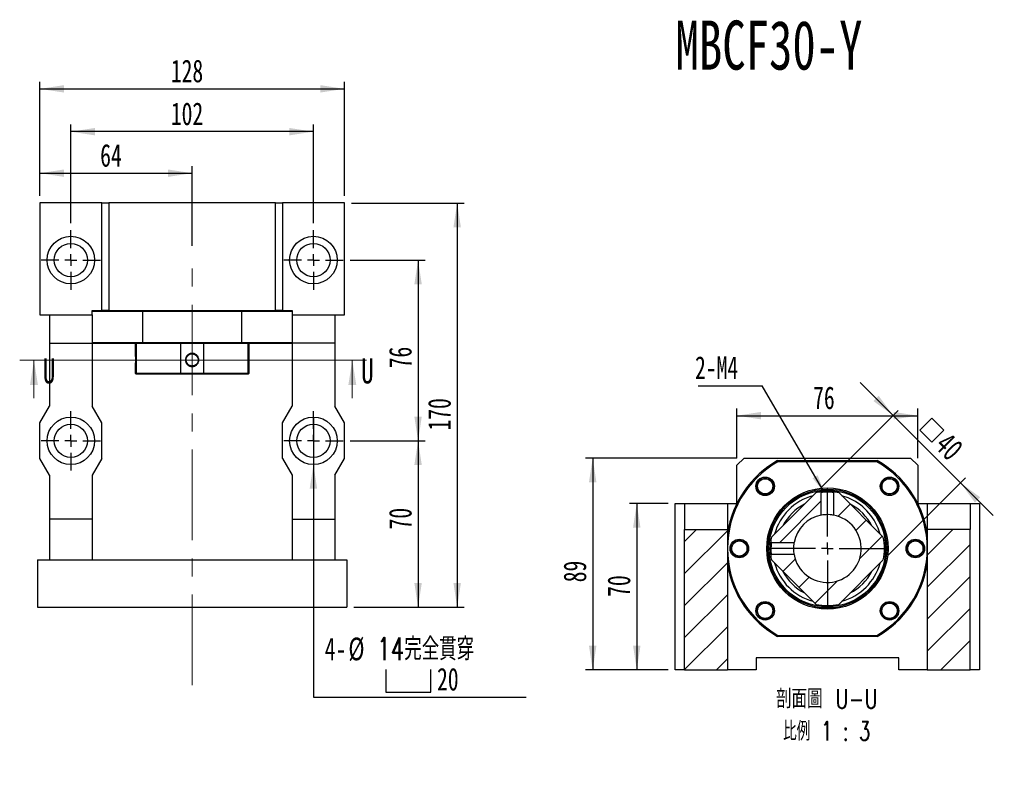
# Model space of a CAD drawing. Header units: millimetres. Extents: x 26 to 294, y 9 to 200.
# Tile 2 of 8: x 33 to 171, y 94 to 200. Entities that reach past the tile are written whole.
import ezdxf

# ---------------------------------------------------------------- set-up
doc = ezdxf.new("R2010")
doc.units = ezdxf.units.MM
doc.linetypes.add('CENTERX2', pattern=[20.32, 12.7, -2.54, 2.54, -2.54])
doc.layers.add('圖層0', color=7, linetype='Continuous')
doc.styles.add('SLDTEXTSTYLE0', font='TXT', dxfattribs={"width": 0.7})
doc.styles.add('SLDTEXTSTYLE2', font='TXT', dxfattribs={"width": 0.75})
doc.styles.add('SLDTEXTSTYLE3', font='TXT', dxfattribs={"width": 0.7, "bigfont": 'bigfont'})
doc.styles.add('SLDTEXTSTYLE4', font='TXT', dxfattribs={"width": 0.75, "bigfont": 'bigfont'})
doc.styles.add('SLDTEXTSTYLE5', font='TXT', dxfattribs={"width": 0.65625, "bigfont": 'bigfont'})
doc.dimstyles.new('SLDDIMSTYLE1', dxfattribs={"dimtxt": 0.18, "dimasz": 2.5, "dimexe": 0, "dimexo": 0.0625, "dimgap": 0, "dimtad": 0, "dimtih": 1, "dimtoh": 1, "dimdec": 0, "dimrnd": 1e-09, "dimzin": 0, "dimdsep": 46, "dimtxsty": 'Standard', "dimsah": 1, "dimcen": 0.09, "dimadec": 0, "dimazin": 0, "dimtfac": 2.5, "dimtdec": 0, "dimtofl": 0, "dimtmove": 0, "dimatfit": 3, "dimfxl": 0, "dimfrac": 2, "dimtolj": 1, "dimtzin": 0, "dimarcsym": 0})
doc.dimstyles.new('SLDDIMSTYLE3', dxfattribs={"dimtxt": 3.389974, "dimasz": 2.5, "dimexe": 0, "dimexo": 0.0625, "dimgap": 0.847493, "dimtad": 1, "dimlfac": 3, "dimrnd": 1e-09, "dimzin": 12, "dimdsep": 46, "dimtxsty": 'SLDTEXTSTYLE0', "dimsah": 1, "dimcen": 0.09, "dimadec": 0, "dimazin": 3, "dimtfac": 1, "dimtofl": 0, "dimtmove": 0, "dimatfit": 3, "dimfxl": 0, "dimfrac": 2, "dimtolj": 1, "dimtzin": 12, "dimarcsym": 0})
doc.dimstyles.new('SLDDIMSTYLE4', dxfattribs={"dimtxt": 3.389974, "dimasz": 2.5, "dimexe": 0, "dimexo": 0.0625, "dimgap": 0.847493, "dimtad": 0, "dimtih": 1, "dimtoh": 1, "dimlfac": 3, "dimrnd": 1e-09, "dimzin": 12, "dimdsep": 46, "dimtxsty": 'SLDTEXTSTYLE0', "dimblk1": 'NONE', "dimsah": 1, "dimcen": 0, "dimadec": 0, "dimazin": 3, "dimtfac": 1, "dimtmove": 0, "dimatfit": 3, "dimldrblk": 'NONE', "dimfxl": 0, "dimfrac": 2, "dimtolj": 1, "dimtzin": 12, "dimarcsym": 0})
doc.dimstyles.new('SLDDIMSTYLE5', dxfattribs={"dimtxt": 3.389974, "dimasz": 2.5, "dimexe": 0, "dimexo": 0.0625, "dimgap": 0.847493, "dimtad": 1, "dimlfac": 3, "dimrnd": 1e-09, "dimzin": 12, "dimdsep": 46, "dimtxsty": 'SLDTEXTSTYLE0', "dimsah": 1, "dimcen": 0.09, "dimadec": 0, "dimazin": 3, "dimtfac": 1, "dimtmove": 0, "dimatfit": 0, "dimfxl": 0, "dimfrac": 2, "dimtolj": 1, "dimtzin": 12, "dimarcsym": 0})

# ---------------------------------------------------------------- blocks, each defined once
blk = doc.blocks.new('_D_1')
at = {"layer": '圖層0', "color": 7}
for p, q in [((79.54, 140.51), (90.04, 140.51)), ((89.04, 140.51), (89.04, 117.18)), ((80.04, 117.18), (90.04, 117.18))]:
    blk.add_line(p, q, dxfattribs=at)
for points in [[(89.04, 140.51), (88.52, 137.12), (89.56, 137.12)], [(89.04, 117.18), (89.56, 120.57), (88.52, 120.57)]]:
    blk.add_solid(points, dxfattribs=at)
at = {"layer": '圖層0', "color": 7, "insert": (84.95, 128.09), "char_height": 3.175, "attachment_point": 1, "rotation": 90, "style": 'SLDTEXTSTYLE0'}
blk.add_mtext('70', dxfattribs=at)
blk = doc.blocks.new('_D_2')
at = {"layer": '圖層0', "color": 7}
for p, q in [((79.71, 173.84), (95.52, 173.84)), ((94.52, 173.84), (94.52, 117.18)), ((80.04, 117.18), (95.52, 117.18))]:
    blk.add_line(p, q, dxfattribs=at)
for points in [[(94.52, 173.84), (94, 170.45), (95.04, 170.45)], [(94.52, 117.18), (95.04, 120.57), (94, 120.57)]]:
    blk.add_solid(points, dxfattribs=at)
at = {"layer": '圖層0', "color": 7, "insert": (90.43, 141.95), "char_height": 3.175, "attachment_point": 1, "rotation": 90, "style": 'SLDTEXTSTYLE0'}
blk.add_mtext('170', dxfattribs=at)
blk = doc.blocks.new('_D_3')
at = {"layer": '圖層0', "color": 7}
for p, q in [((36.04, 174.84), (36.04, 179.02)), ((36.04, 178.02), (57.37, 178.02)), ((57.37, 167.86), (57.37, 179.02))]:
    blk.add_line(p, q, dxfattribs=at)
for points in [[(36.04, 178.02), (39.43, 177.5), (39.43, 178.54)], [(57.37, 178.02), (53.98, 178.54), (53.98, 177.5)]]:
    blk.add_solid(points, dxfattribs=at)
at = {"layer": '圖層0', "color": 7, "insert": (44.49, 182.11), "char_height": 3.175, "attachment_point": 1, "style": 'SLDTEXTSTYLE0'}
blk.add_mtext('64', dxfattribs=at)
blk = doc.blocks.new('_D_4')
at = {"layer": '圖層0', "color": 7}
for p, q in [((36.04, 174.84), (36.04, 190.84)), ((78.71, 174.84), (78.71, 190.84)), ((36.04, 189.84), (78.71, 189.84))]:
    blk.add_line(p, q, dxfattribs=at)
for points in [[(36.04, 189.84), (39.43, 189.32), (39.43, 190.36)], [(78.71, 189.84), (75.32, 190.36), (75.32, 189.32)]]:
    blk.add_solid(points, dxfattribs=at)
at = {"layer": '圖層0', "color": 7, "insert": (54.39, 193.94), "char_height": 3.175, "attachment_point": 1, "style": 'SLDTEXTSTYLE0'}
blk.add_mtext('128', dxfattribs=at)
blk = doc.blocks.new('SW_SYMBOL_HOLE_SPOT')
at = {"layer": '圖層0', "color": 0}
for p, q in [((0, 875), (0, 75)), ((1600, 75), (1600, 875)), ((0, 75), (1600, 75))]:
    blk.add_line(p, q, dxfattribs=at)
blk = doc.blocks.new('_D_5')
at = {"layer": '圖層0'}
for p, q in [((74.37, 143.84), (74.37, 137.18)), ((74.37, 137.18), (74.37, 104.6)), ((74.37, 104.6), (104.21, 104.6))]:
    blk.add_line(p, q, dxfattribs=at)
blk.add_solid([(74.37, 137.18), (73.85, 133.79), (74.9, 133.79)], dxfattribs=at)
at = {"layer": '圖層0', "xscale": 0.003964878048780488, "yscale": 0.003964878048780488, "zscale": 0.003964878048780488}
blk.add_blockref('SW_SYMBOL_HOLE_SPOT', (84.5, 105), dxfattribs=at)
at = {"layer": '圖層0', "char_height": 3.175, "attachment_point": 1}
for s, insert, style in [('14\\M+18AAE\\M+19153\\M+18AD1\\M+190FA', (83.3, 112.93), 'SLDTEXTSTYLE3'), ('4-', (75.96, 112.93), 'SLDTEXTSTYLE0'), ('%%c', (79.28, 112.93), 'SLDTEXTSTYLE0'), ('20', (91.7, 108.69), 'SLDTEXTSTYLE0')]:
    blk.add_mtext(s, dxfattribs=dict(at, insert=insert, style=style))
blk = doc.blocks.new('_NONE')
blk = doc.blocks.new('_D_6')
at = {"layer": '圖層0', "color": 7}
for p, q in [((40.37, 171.01), (40.37, 184.84)), ((74.37, 183.84), (40.37, 183.84)), ((74.37, 171.01), (74.37, 184.84))]:
    blk.add_line(p, q, dxfattribs=at)
for points in [[(40.37, 183.84), (43.76, 183.32), (43.76, 184.36)], [(74.37, 183.84), (70.98, 184.36), (70.98, 183.32)]]:
    blk.add_solid(points, dxfattribs=at)
at = {"layer": '圖層0', "color": 7, "insert": (54.39, 187.94), "char_height": 3.175, "attachment_point": 1, "style": 'SLDTEXTSTYLE0'}
blk.add_mtext('102', dxfattribs=at)
blk = doc.blocks.new('_D_7')
at = {"layer": '圖層0', "color": 7}
for p, q in [((79.54, 165.84), (90.04, 165.84)), ((89.04, 165.84), (89.04, 140.51)), ((79.54, 140.51), (90.04, 140.51))]:
    blk.add_line(p, q, dxfattribs=at)
for points in [[(89.04, 165.84), (88.52, 162.45), (89.56, 162.45)], [(89.04, 140.51), (89.56, 143.9), (88.52, 143.9)]]:
    blk.add_solid(points, dxfattribs=at)
at = {"layer": '圖層0', "color": 7, "insert": (84.95, 150.67), "char_height": 3.175, "attachment_point": 1, "rotation": 90, "style": 'SLDTEXTSTYLE0'}
blk.add_mtext('76', dxfattribs=at)
blk = doc.blocks.new('SW_CENTERMARKSYMBOL_2')
at = {"layer": '圖層0', "color": 0}
for p, q in [((0, 1.67), (0, 4.17)), ((-1.67, 0), (-4.17, 0)), ((0, 0), (-0.83, 0)), ((0, 0), (0, 0.83)), ((0, 0), (0, -0.83)), ((0, 0), (0.83, 0)), ((1.67, 0), (4.17, 0)), ((0, -1.67), (0, -4.17))]:
    blk.add_line(p, q, dxfattribs=at)
blk = doc.blocks.new('SW_CENTERMARKSYMBOL_3')
at = {"layer": '圖層0', "color": 0}
for p, q in [((0, 1.67), (0, 4.17)), ((-1.67, 0), (-4.17, 0)), ((0, 0), (-0.83, 0)), ((0, 0), (0, 0.83)), ((0, 0), (0, -0.83)), ((0, 0), (0.83, 0)), ((1.67, 0), (4.17, 0)), ((0, -1.67), (0, -4.17))]:
    blk.add_line(p, q, dxfattribs=at)
blk = doc.blocks.new('SW_CENTERMARKSYMBOL_4')
at = {"layer": '圖層0', "color": 0}
for p, q in [((0, 1.67), (0, 4.17)), ((-1.67, 0), (-4.17, 0)), ((0, 0), (-0.83, 0)), ((0, 0), (0, 0.83)), ((0, 0), (0, -0.83)), ((0, 0), (0.83, 0)), ((1.67, 0), (4.17, 0)), ((0, -1.67), (0, -4.17))]:
    blk.add_line(p, q, dxfattribs=at)
blk = doc.blocks.new('SW_CENTERMARKSYMBOL_5')
at = {"layer": '圖層0', "color": 0}
for p, q in [((0, 1.67), (0, 4.17)), ((-1.67, 0), (-4.17, 0)), ((0, 0), (-0.83, 0)), ((0, 0), (0, 0.83)), ((0, 0), (0, -0.83)), ((0, 0), (0.83, 0)), ((1.67, 0), (4.17, 0)), ((0, -1.67), (0, -4.17))]:
    blk.add_line(p, q, dxfattribs=at)
blk = doc.blocks.new('_D_8')
at = {"layer": '圖層0', "color": 7}
for p, q in [((133.73, 138.08), (133.73, 145.03)), ((159.07, 138.08), (159.07, 145.03)), ((133.73, 144.03), (159.07, 144.03))]:
    blk.add_line(p, q, dxfattribs=at)
for points in [[(133.73, 144.03), (137.12, 143.51), (137.12, 144.56)], [(159.07, 144.03), (155.68, 144.56), (155.68, 143.51)]]:
    blk.add_solid(points, dxfattribs=at)
at = {"layer": '圖層0', "color": 7, "insert": (144.41, 148.13), "char_height": 3.175, "attachment_point": 1, "style": 'SLDTEXTSTYLE0'}
blk.add_mtext('76', dxfattribs=at)
blk = doc.blocks.new('SW_SYMBOL_MOD_BOX')
at = {"layer": '圖層0', "color": 0}
for p, q in [((200, 200), (200, 800)), ((200, 800), (800, 800)), ((800, 800), (800, 200)), ((200, 200), (800, 200))]:
    blk.add_line(p, q, dxfattribs=at)
blk = doc.blocks.new('_D_9')
at = {"layer": '圖層0', "color": 7}
for p, q in [((155.62, 144.06), (151.01, 148.67)), ((145.52, 133.96), (156.33, 144.77)), ((155.62, 144.06), (165.05, 134.63)), ((154.95, 124.53), (165.75, 135.34)), ((165.05, 134.63), (169.66, 130.02))]:
    blk.add_line(p, q, dxfattribs=at)
for points in [[(155.62, 144.06), (153.59, 146.82), (152.85, 146.09)], [(165.05, 134.63), (167.08, 131.86), (167.81, 132.6)]]:
    blk.add_solid(points, dxfattribs=at)
at = {"layer": '圖層0', "color": 7, "xscale": 0.003964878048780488, "yscale": 0.003964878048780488, "zscale": 0.003964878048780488, "rotation": 315.0000000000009}
blk.add_blockref('SW_SYMBOL_MOD_BOX', (158.24, 141.99), dxfattribs=at)
at = {"layer": '圖層0', "color": 7, "insert": (163.55, 141.91), "char_height": 3.175, "attachment_point": 1, "rotation": 315, "style": 'SLDTEXTSTYLE0'}
blk.add_mtext('40', dxfattribs=at)
blk = doc.blocks.new('_D_10')
at = {"layer": '圖層0', "color": 7}
for p, q in [((124.07, 131.74), (118.69, 131.74)), ((119.69, 131.74), (119.69, 108.41)), ((124.07, 108.41), (118.69, 108.41))]:
    blk.add_line(p, q, dxfattribs=at)
for points in [[(119.69, 131.74), (119.17, 128.35), (120.21, 128.35)], [(119.69, 108.41), (120.21, 111.8), (119.17, 111.8)]]:
    blk.add_solid(points, dxfattribs=at)
at = {"layer": '圖層0', "color": 7, "insert": (115.59, 118.64), "char_height": 3.175, "attachment_point": 1, "rotation": 90, "style": 'SLDTEXTSTYLE0'}
blk.add_mtext('70', dxfattribs=at)
blk = doc.blocks.new('_D_11')
at = {"layer": '圖層0', "color": 7}
for p, q in [((133.73, 138.08), (112.51, 138.08)), ((113.51, 138.08), (113.51, 108.41)), ((124.07, 108.41), (112.51, 108.41))]:
    blk.add_line(p, q, dxfattribs=at)
for points in [[(113.51, 138.08), (112.99, 134.69), (114.04, 134.69)], [(113.51, 108.41), (114.04, 111.8), (112.99, 111.8)]]:
    blk.add_solid(points, dxfattribs=at)
at = {"layer": '圖層0', "color": 7, "insert": (109.42, 120.68), "char_height": 3.175, "attachment_point": 1, "rotation": 90, "style": 'SLDTEXTSTYLE0'}
blk.add_mtext('89', dxfattribs=at)
blk = doc.blocks.new('SW_NOTE_1')
at = {"layer": '圖層0', "color": 0, "char_height": 2.6458, "attachment_point": 2}
for s, insert, style in [('\\M+19655\\M+196CA\\M+19AA4 U-U', (8.6, 3.41), 'SLDTEXTSTYLE4'), ('\\M+194E4\\M+197E1 1 : 3', (8.56, -1.12), 'SLDTEXTSTYLE5')]:
    blk.add_mtext(s, dxfattribs=dict(at, insert=insert, style=style))
blk = doc.blocks.new('SW_NOTE_2')
at = {"layer": '圖層0', "color": 0}
blk.add_line((-8.96, 0), (0, 0), dxfattribs=at)
at = {"layer": '圖層0', "color": 0, "insert": (-9.42, 4.17), "char_height": 3.175, "attachment_point": 1, "style": 'SLDTEXTSTYLE0'}
blk.add_mtext('2-M4', dxfattribs=at)
blk = doc.blocks.new('SW_CENTERMARKSYMBOL_6')
at = {"layer": '圖層0', "color": 0}
for p, q in [((0, 1.67), (0, 8.5)), ((-1.67, 0), (-8.5, 0)), ((0, 0), (-0.83, 0)), ((0, 0), (0, 0.83)), ((0, 0), (0, -0.83)), ((0, 0), (0.83, 0)), ((1.67, 0), (8.5, 0)), ((0, -1.67), (0, -8.5))]:
    blk.add_line(p, q, dxfattribs=at)

msp = doc.modelspace()

# ---------------------------------------------------------------- hatches: boundary and pattern name
at = {"layer": '圖層0', "linetype": 'Continuous', "lineweight": 18}
h = msp.add_hatch(dxfattribs=at)
h.set_pattern_fill('ANSI31', color=256, style=0)
edge = h.paths.add_edge_path(flags=0)
edge.add_spline(control_points=[(138.4564, 126.3509), (138.4712, 126.3361), (138.486, 126.3213), (138.5007, 126.3065), (138.5083, 126.299), (138.5159, 126.2914), (138.5235, 126.2838), (138.5311, 126.2762), (138.5387, 126.2686), (138.5463, 126.261)], knot_values=[0, 0, 0, 0, 0.00018819, 0.00018819, 0.00018819, 0.00028479, 0.00028479, 0.00028479, 0.0003814, 0.0003814, 0.0003814, 0.0003814], weights=[1, 1, 1, 1, 1, 1, 1, 1, 1, 1], degree=3, periodic=0)
edge.add_line((138.5463, 126.261), (141.7276, 126.261))
edge.add_arc((146.4011, 125.4115), 4.75, 100.301772, 169.698228, ccw=False)
edge.add_line((145.5516, 130.085), (145.5516, 133.2664))
edge.add_spline(control_points=[(145.5516, 133.2664), (145.5369, 133.2811), (145.5221, 133.2959), (145.5073, 133.3107), (145.4997, 133.3183), (145.4921, 133.3259), (145.4845, 133.3334), (145.4769, 133.341), (145.4693, 133.3486), (145.4617, 133.3562)], knot_values=[0, 0, 0, 0, 0.00018818, 0.00018818, 0.00018818, 0.00028479, 0.00028479, 0.00028479, 0.0003814, 0.0003814, 0.0003814, 0.0003814], weights=[1, 1, 1, 1, 1, 1, 1, 1, 1, 1], degree=3, periodic=0)
edge.add_arc((146.4011, 125.4115), 8, 96.743062, 101.44269)
edge.add_line((144.814, 133.2525), (138.5601, 126.9986))
edge.add_arc((146.4011, 125.4115), 8, 168.55731, 173.256451)
h = msp.add_hatch(dxfattribs=at)
h.set_pattern_fill('ANSI31', color=256, style=0)
edge = h.paths.add_edge_path(flags=0)
edge.add_line((138.5601, 123.8244), (144.814, 117.5706))
edge.add_arc((146.4011, 125.4115), 8, 258.55731, 281.44269)
edge.add_line((147.9882, 117.5706), (154.242, 123.8244))
edge.add_arc((146.4011, 125.4115), 8, 348.55731, 371.44269)
edge.add_line((154.242, 126.9986), (147.9882, 133.2525))
edge.add_arc((146.4011, 125.4115), 8, 78.55731, 83.256591)
edge.add_spline(control_points=[(147.3404, 133.3562), (147.3256, 133.3414), (147.3108, 133.3266), (147.296, 133.3119), (147.2885, 133.3043), (147.2809, 133.2967), (147.2733, 133.2891), (147.2657, 133.2815), (147.2581, 133.2739), (147.2505, 133.2663)], knot_values=[0, 0, 0, 0, 0.00018818, 0.00018818, 0.00018818, 0.00028479, 0.00028479, 0.00028479, 0.0003814, 0.0003814, 0.0003814, 0.0003814], weights=[1, 1, 1, 1, 1, 1, 1, 1, 1, 1], degree=3, periodic=0)
edge.add_line((147.2505, 133.2663), (147.2505, 130.085))
edge.add_arc((146.4011, 125.4115), 4.75, -169.698228, 79.698228, ccw=False)
edge.add_line((141.7276, 124.5621), (138.5462, 124.5621))
edge.add_spline(control_points=[(138.5462, 124.5621), (138.5315, 124.5473), (138.5167, 124.5325), (138.5019, 124.5177), (138.4943, 124.5101), (138.4867, 124.5026), (138.4792, 124.495), (138.4716, 124.4874), (138.464, 124.4798), (138.4564, 124.4722)], knot_values=[0, 0, 0, 0, 0.00018818, 0.00018818, 0.00018818, 0.00028479, 0.00028479, 0.00028479, 0.0003814, 0.0003814, 0.0003814, 0.0003814], weights=[1, 1, 1, 1, 1, 1, 1, 1, 1, 1], degree=3, periodic=0)
edge.add_arc((146.4011, 125.4115), 8, 186.74319, 191.44269)
h = msp.add_hatch(dxfattribs=at)
h.set_pattern_fill('ANSI31', color=256, style=0)
h.paths.add_polyline_path([(126.4011, 128.0782), (126.4011, 108.4115), (132.4011, 108.4115), (132.4011, 128.0782)], flags=0)
h = msp.add_hatch(dxfattribs=at)
h.set_pattern_fill('ANSI31', color=256, style=0)
h.paths.add_polyline_path([(166.4011, 128.0782), (160.4011, 128.0782), (160.4011, 108.4115), (166.4011, 108.4115)], flags=0)

# ---------------------------------------------------------------- linework, layer by layer
at = {"color": 7, "linetype": 'Continuous', "lineweight": 25}
for p, q in [((36.0409, 173.8427), (36.0409, 158.1761)), ((44.7076, 173.8427), (36.0409, 173.8427)), ((44.7076, 158.7927), (44.7076, 173.8427)), ((44.7076, 173.8427), (45.7076, 173.8427)), ((45.7076, 173.8427), (45.7076, 158.7927)), ((69.0409, 173.8427), (45.7076, 173.8427)), ((69.0409, 158.7927), (69.0409, 173.8427)), ((69.0409, 173.8427), (70.0409, 173.8427)), ((70.0409, 173.8427), (70.0409, 158.7927)), ((78.7076, 173.8427), (70.0409, 173.8427)), ((78.7076, 158.1761), (78.7076, 173.8427)), ((43.3743, 158.1761), (43.3743, 158.7927)), ((43.3743, 158.7927), (44.7076, 158.7927)), ((45.7076, 158.7927), (44.7076, 158.7927)), ((45.7076, 158.7927), (69.0409, 158.7927)), ((70.0409, 158.7927), (69.0409, 158.7927)), ((70.0409, 158.7927), (71.3743, 158.7927)), ((71.3743, 158.7927), (71.3743, 158.1761)), ((36.0409, 158.1761), (37.3743, 158.1761)), ((37.3743, 158.1761), (43.3743, 158.1761)), ((37.3743, 158.1761), (37.3743, 154.1761)), ((50.4041, 158.6261), (43.3743, 158.6261)), ((43.3743, 158.1761), (43.3743, 154.1761)), ((50.4041, 158.6261), (50.4041, 154.2927)), ((64.3444, 158.6261), (50.4041, 158.6261)), ((71.3743, 158.6261), (64.3444, 158.6261)), ((64.3444, 154.2927), (64.3444, 158.6261)), ((71.3743, 158.1761), (77.3743, 158.1761)), ((71.3743, 158.1761), (71.3743, 154.1761)), ((77.3743, 158.1761), (78.7076, 158.1761)), ((77.3743, 158.1761), (77.3743, 154.1761)), ((37.3743, 154.1761), (43.3743, 154.1761)), ((37.3743, 154.1761), (37.3743, 145.3427)), ((43.3743, 154.2927), (50.4041, 154.2927)), ((43.3743, 154.1761), (43.3743, 145.3427)), ((50.4481, 154.1261), (43.3743, 154.1261)), ((49.3743, 154.1261), (49.3743, 152.772)), ((49.5333, 154.1261), (49.5333, 150.0094)), ((50.4041, 154.2927), (64.3444, 154.2927)), ((64.3005, 154.1261), (50.4481, 154.1261)), ((55.7872, 150.0094), (55.7872, 154.1261)), ((58.9614, 154.1261), (58.9614, 150.0094)), ((71.3743, 154.1261), (64.3005, 154.1261)), ((64.3444, 154.2927), (71.3743, 154.2927)), ((65.2152, 150.0094), (65.2152, 154.1261)), ((65.3743, 150.0094), (65.3743, 154.1261)), ((77.3743, 154.1761), (71.3743, 154.1761)), ((71.3743, 154.1761), (71.3743, 145.3427)), ((77.3743, 154.1761), (77.3743, 145.3427)), ((49.3743, 150.9137), (49.3743, 150.0094)), ((49.3743, 150.0094), (49.5409, 149.8427)), ((49.3743, 150.0094), (49.5333, 150.0094)), ((49.5333, 150.0094), (55.7872, 150.0094)), ((49.6869, 149.8427), (49.5409, 149.8427)), ((55.8693, 149.8427), (49.6869, 149.8427)), ((55.7872, 150.0094), (58.9614, 150.0094)), ((58.8792, 149.8427), (55.8693, 149.8427)), ((65.0617, 149.8427), (58.8792, 149.8427)), ((58.9614, 150.0094), (65.2152, 150.0094)), ((65.2076, 149.8427), (65.0617, 149.8427)), ((65.2076, 149.8427), (65.3743, 150.0094)), ((65.2152, 150.0094), (65.3743, 150.0094)), ((36.0409, 143.0094), (37.3743, 145.3427)), ((44.7076, 143.0094), (43.3743, 145.3427)), ((70.0409, 143.0094), (71.3743, 145.3427)), ((78.7076, 143.0094), (77.3743, 145.3427)), ((36.0409, 138.0094), (36.0409, 143.0094)), ((44.7076, 138.0094), (44.7076, 143.0094)), ((70.0409, 138.0094), (70.0409, 143.0094)), ((78.7076, 138.0094), (78.7076, 143.0094)), ((37.3743, 135.6761), (36.0409, 138.0094)), ((44.7076, 138.0094), (43.3743, 135.6761)), ((70.0409, 138.0094), (71.3743, 135.6761)), ((77.3743, 135.6761), (78.7076, 138.0094)), ((134.7344, 138.0782), (133.7344, 137.0782)), ((134.7344, 138.0782), (158.0677, 138.0782)), ((159.0677, 137.0782), (158.0677, 138.0782)), ((133.7344, 131.7558), (133.7344, 137.0782)), ((139.4309, 137.7449), (153.3712, 137.7449)), ((153.3273, 137.5782), (139.4749, 137.5782)), ((159.0677, 137.0782), (159.0677, 131.7558)), ((37.3743, 135.6761), (37.3743, 129.5094)), ((43.3743, 135.6761), (43.3743, 129.5094)), ((71.3743, 135.6761), (71.3743, 129.5094)), ((77.3743, 135.6761), (77.3743, 129.5094)), ((138.1472, 133.128), (137.9381, 133.0374)), ((138.5601, 126.9986), (144.814, 133.2525)), ((145.5516, 130.085), (145.5516, 133.2664)), ((147.2505, 133.2664), (147.2505, 130.085)), ((147.9882, 133.2525), (154.242, 126.9986)), ((154.1175, 133.6654), (154.0445, 133.834)), ((125.0677, 108.4115), (125.0677, 131.7449)), ((125.0677, 131.7449), (126.4011, 131.7449)), ((126.4011, 131.7449), (132.4011, 131.7449)), ((126.4011, 131.7449), (126.4011, 128.0782)), ((132.4011, 131.7449), (132.4011, 128.0782)), ((132.4011, 131.7449), (133.7289, 131.7449)), ((159.0732, 131.7449), (160.4011, 131.7449)), ((160.4011, 131.7449), (166.4011, 131.7449)), ((160.4011, 131.7449), (160.4011, 128.0782)), ((166.4011, 131.7449), (166.4011, 128.0782)), ((166.4011, 131.7449), (167.7344, 131.7449)), ((167.7344, 131.7449), (167.7344, 108.4115)), ((43.3743, 129.5094), (37.3743, 129.5094)), ((37.3743, 129.5094), (37.3743, 123.8427)), ((43.3743, 129.5094), (43.3743, 123.8427)), ((71.3743, 129.5094), (77.3743, 129.5094)), ((71.3743, 129.5094), (71.3743, 123.8427)), ((77.3743, 129.5094), (77.3743, 123.8427)), ((126.4011, 128.0782), (132.4011, 128.0782)), ((126.4011, 108.4115), (126.4011, 128.0782)), ((132.4011, 128.0782), (132.4011, 108.4115)), ((160.4011, 128.0782), (160.4011, 108.4115)), ((166.4011, 128.0782), (160.4011, 128.0782)), ((166.4011, 108.4115), (166.4011, 128.0782)), ((138.4529, 126.3198), (138.4564, 126.351)), ((138.5462, 126.261), (141.7276, 126.261)), ((157.6938, 125.7916), (157.7552, 125.9469)), ((135.1083, 125.0315), (135.0157, 124.7972)), ((141.7276, 124.5621), (138.5462, 124.5621)), ((35.7076, 123.8427), (35.7076, 117.1761)), ((35.7076, 123.8427), (79.0409, 123.8427)), ((79.0409, 123.8427), (79.0409, 117.1761)), ((144.814, 117.5706), (138.5601, 123.8244)), ((154.242, 123.8244), (147.9882, 117.5706)), ((154.655, 117.6951), (154.7958, 117.7561)), ((35.7076, 117.1761), (79.0409, 117.1761)), ((138.6846, 117.1576), (138.7684, 116.9643)), ((139.4749, 113.2449), (153.3273, 113.2449)), ((153.3712, 113.0782), (139.4309, 113.0782)), ((156.4011, 110.0782), (136.4011, 110.0782)), ((136.4011, 110.0782), (136.4011, 108.4115)), ((156.4011, 108.4115), (156.4011, 110.0782)), ((126.4011, 108.4115), (125.0677, 108.4115)), ((126.4011, 108.4115), (132.4011, 108.4115)), ((136.4011, 108.4115), (132.4011, 108.4115)), ((160.4011, 108.4115), (156.4011, 108.4115)), ((160.4011, 108.4115), (166.4011, 108.4115)), ((167.7344, 108.4115), (166.4011, 108.4115))]:
    msp.add_line(p, q, dxfattribs=at)
at = {"color": 7, "linetype": 'Continuous', "lineweight": 18}
for p, q in [((81.8247, 151.8123), (33.2065, 151.8123)), ((35.2065, 146.4923), (35.2065, 151.8123)), ((79.8247, 146.4923), (79.8247, 151.8123))]:
    msp.add_line(p, q, dxfattribs=at)
at = {"color": 7, "linetype": 'Continuous', "lineweight": 25, "flags": 128}
for points in [[(145.4617, 133.3562), (145.4845, 133.3334), (145.5073, 133.3107), (145.5516, 133.2663)], [(147.251, 133.2663), (147.2016, 133.2731), (147.125, 133.2817), (147.0024, 133.2937), (146.8476, 133.3056), (146.6883, 133.3142), (146.402, 133.321), (146.1145, 133.3142), (145.9548, 133.3056), (145.7998, 133.2937), (145.6772, 133.2817), (145.6006, 133.2731), (145.5511, 133.2663), (145.5516, 133.2664), (145.5516, 133.2664)], [(147.2505, 133.2663), (147.2733, 133.2891), (147.296, 133.3119), (147.3404, 133.3562)], [(147.3093, 133.3597), (147.3409, 133.3561), (147.3404, 133.3562)], [(147.2494, 130.0852), (147.2461, 130.0858), (147.17, 130.0989), (147.0093, 130.1224), (146.7782, 130.1465), (146.5035, 130.1604), (146.2207, 130.1581), (145.9601, 130.141), (145.746, 130.1162), (145.6032, 130.0941), (145.5511, 130.0849), (145.5513, 130.0849)], [(138.5463, 126.261), (138.5235, 126.2838), (138.5007, 126.3065), (138.4564, 126.3509)], [(141.7274, 126.2599), (141.7268, 126.2565), (141.7137, 126.1805), (141.6902, 126.0198), (141.6661, 125.7887), (141.6522, 125.514), (141.6545, 125.2312), (141.6716, 124.9705), (141.6964, 124.7565), (141.7185, 124.6137), (141.7277, 124.5616), (141.7277, 124.5618)], [(138.4564, 124.4722), (138.4792, 124.495), (138.5019, 124.5177), (138.5463, 124.5621)], [(138.5429, 124.5863), (138.5463, 124.5615), (138.5462, 124.5621)]]:
    msp.add_lwpolyline(points, dxfattribs=at)
at = {"color": 7, "linetype": 'Continuous', "lineweight": 25}
for centre, radius in [((40.3743, 165.8427), 3.3333), ((74.3743, 165.8427), 3.3333), ((40.3743, 165.8427), 2.3333), ((74.3743, 165.8427), 2.3333), ((40.3743, 140.5094), 3.3333), ((74.3743, 140.5094), 3.3333), ((40.3743, 140.5094), 2.3333), ((74.3743, 140.5094), 2.3333), ((137.6801, 134.1325), 1.3), ((137.6801, 134.1325), 1.1333), ((155.122, 134.1325), 1.3), ((155.122, 134.1325), 1.1333), ((137.6801, 134.1325), 1.0667), ((146.4011, 125.4115), 8.5), ((155.122, 134.1325), 1.0667), ((146.4011, 125.4115), 8.3333), ((146.4011, 125.4115), 8.1667), ((134.0677, 125.4115), 1.3), ((134.0677, 125.4115), 1.1333), ((134.0677, 125.4115), 1.0667), ((158.7344, 125.4115), 1.3), ((158.7344, 125.4115), 1.1333), ((158.7344, 125.4115), 1.0667), ((137.6801, 116.6906), 1.3), ((137.6801, 116.6906), 1.1333), ((137.6801, 116.6906), 1.0667), ((155.122, 116.6906), 1.3), ((155.122, 116.6906), 1.1333), ((155.122, 116.6906), 1.0667)]:
    msp.add_circle(centre, radius, dxfattribs=at)
for centre, radius, start, end in [((146.4011, 125.4115), 14.1667, 119.472932, 171.202589), ((146.4011, 125.4115), 14, 119.651845, 240.348155), ((146.4011, 125.4115), 14, 299.651845, 60.348155), ((146.4011, 125.4115), 14.1667, 8.797411, 60.527068), ((146.4011, 125.4115), 7.6667, 105.408154, 164.591846), ((146.4011, 125.4115), 8, 96.743149, 101.44269), ((146.4013, 125.4246), 7.987, 83.749109, 96.532162), ((146.4011, 125.4115), 8, 78.55731, 83.256591), ((146.4011, 125.4115), 7.6667, 65.495947, 74.591846), ((146.4011, 125.4115), 7, 117.24721, 152.75279), ((146.4011, 125.4115), 7.6667, 15.408154, 65.495947), ((146.4011, 125.4115), 7, 27.24721, 62.75279), ((146.4011, 125.4115), 4.75, 100.301772, 169.698228), ((146.4011, 125.4115), 4.75, 190.301772, 79.698228), ((146.4011, 125.4115), 8, 168.55731, 173.256451), ((146.4011, 125.4115), 8, 348.55731, 11.44269), ((146.3879, 125.4118), 7.9869, 173.748526, 186.531588), ((145.1945, 125.4087), 6.7026, 172.689986, 186.832528), ((146.4011, 125.4115), 8, 186.743278, 191.44269), ((146.4011, 125.4115), 14.1667, 188.797411, 240.527068), ((146.4011, 125.4115), 7.6667, 195.408154, 254.591846), ((146.4011, 125.4115), 7.6667, 285.408154, 344.591846), ((146.4011, 125.4115), 14.1667, 299.472932, 351.202589), ((146.4011, 125.4115), 7, 207.24721, 242.75279), ((146.4011, 125.4115), 7, 297.24721, 332.75279), ((146.4011, 125.4115), 8, 258.55731, 281.44269)]:
    msp.add_arc(centre, radius, start, end, dxfattribs=at)
for points in [[(50.4041, 158.6261), (50.4187, 158.6816), (50.4334, 158.7372), (50.4481, 158.7927)], [(64.3005, 158.7927), (64.3152, 158.7372), (64.3298, 158.6816), (64.3444, 158.6261)], [(50.4481, 154.1261), (50.4334, 154.1816), (50.4187, 154.2372), (50.4041, 154.2927)], [(64.3444, 154.2927), (64.3298, 154.2372), (64.3152, 154.1816), (64.3005, 154.1261)], [(49.5333, 150.0094), (49.5844, 149.9538), (49.6356, 149.8983), (49.6869, 149.8427)], [(55.8693, 149.8427), (55.842, 149.8983), (55.8146, 149.9538), (55.7872, 150.0094)], [(58.9614, 150.0094), (58.9339, 149.9538), (58.9065, 149.8983), (58.8792, 149.8427)], [(65.2152, 150.0094), (65.1641, 149.9538), (65.1129, 149.8983), (65.0617, 149.8427)], [(139.4749, 137.5782), (139.4602, 137.6338), (139.4455, 137.6893), (139.4309, 137.7449)], [(153.3712, 137.7449), (153.3566, 137.6893), (153.342, 137.6338), (153.3273, 137.5782)], [(139.4749, 113.2449), (139.4602, 113.1893), (139.4455, 113.1338), (139.4309, 113.0782)], [(153.3712, 113.0782), (153.3566, 113.1338), (153.342, 113.1893), (153.3273, 113.2449)]]:
    msp.add_open_spline(points, degree=3, dxfattribs=at)
for points, knots in [([(49.3743, 152.772), (49.376, 152.7576), (49.3794, 152.7288), (49.4021, 152.5162), (49.4234, 152.2081), (49.4328, 151.8426), (49.4234, 151.4772), (49.4021, 151.1693), (49.3794, 150.9569), (49.376, 150.9281), (49.3743, 150.9137)], [0, 0, 0, 0, 0.1256467, 0.25098226, 0.37575216, 0.50006862, 0.6243401, 0.74897984, 0.87441812, 1, 1, 1, 1]), ([(57.3743, 150.9135), (57.3131, 150.9135), (57.19, 150.9256), (57.0126, 150.9798), (56.8485, 151.0654), (56.7055, 151.1814), (56.5881, 151.3227), (56.5015, 151.4851), (56.4466, 151.6606), (56.4283, 151.8428), (56.4464, 152.025), (56.5014, 152.2004), (56.588, 152.3627), (56.7053, 152.5039), (56.8484, 152.6199), (57.0129, 152.7055), (57.1907, 152.7599), (57.3751, 152.7779), (57.5595, 152.76), (57.7367, 152.7056), (57.9006, 152.6199), (58.0433, 152.5038), (58.1605, 152.3624), (58.2471, 152.2001), (58.302, 152.0246), (58.3202, 151.8423), (58.3019, 151.6599), (58.2467, 151.4845), (58.1599, 151.3222), (58.0426, 151.1809), (57.8997, 151.065), (57.7356, 150.9795), (57.5584, 150.9253), (57.4354, 150.9134), (57.3743, 150.9135)], [0, 0, 0, 0, 0.03124195, 0.06281392, 0.09434262, 0.12547436, 0.15651423, 0.18785726, 0.21912365, 0.2500195, 0.28085268, 0.31216198, 0.34344199, 0.37447936, 0.40558096, 0.43719113, 0.46886097, 0.50015565, 0.53137688, 0.56295657, 0.5944209, 0.62553336, 0.65656993, 0.68788738, 0.71917708, 0.7500748, 0.78093435, 0.81227192, 0.84356988, 0.87463656, 0.90571709, 0.93722744, 0.96879411, 1, 1, 1, 1]), ([(57.3743, 150.9927), (57.4361, 150.9927), (57.5722, 151.0076), (57.7829, 151.0843), (57.9845, 151.2321), (58.1325, 151.4337), (58.2093, 151.6447), (58.2349, 151.8774), (58.1862, 152.1618), (58.0161, 152.4303), (57.7837, 152.6006), (57.5729, 152.6776), (57.3397, 152.7035), (57.0548, 152.6546), (56.786, 152.4839), (56.6158, 152.2512), (56.5391, 152.0403), (56.5136, 151.8077), (56.5624, 151.5234), (56.7216, 151.2725), (56.9185, 151.1171), (57.0791, 151.0398), (57.2314, 151.0005), (57.3289, 150.9927), (57.3743, 150.9927)], [0, 0, 0, 0, 0.03481694, 0.07650069, 0.12505016, 0.17377331, 0.21549932, 0.25022617, 0.30480283, 0.37491635, 0.42350344, 0.46519079, 0.49997701, 0.55480831, 0.6249005, 0.67356806, 0.71525613, 0.74996288, 0.80452495, 0.87465652, 0.9118168, 0.94509263, 0.97448542, 1, 1, 1, 1]), ([(155.1856, 135.2456), (155.0945, 135.2473), (154.9096, 135.2508), (154.7407, 135.1753), (154.655, 135.137)], [0, 0, 0, 0, 0.49255625, 1, 1, 1, 1]), ([(136.565, 134.2333), (136.5626, 134.1296), (136.558, 133.9319), (136.6377, 133.7513), (136.6756, 133.6654)], [0, 0, 0, 0, 0.524900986, 1, 1, 1, 1]), ([(154.655, 135.137), (154.5229, 135.0757), (154.4038, 134.9884), (154.2074, 134.7743), (154.1306, 134.6476), (154.0314, 134.3748), (154.009, 134.2278), (154.0215, 133.9409), (154.0561, 133.7975), (154.1175, 133.6654)], [0, 0, 0, 0, 0.25, 0.25, 0.5, 0.5, 0.75, 0.75, 1, 1, 1, 1]), ([(136.6756, 133.6654), (136.7369, 133.5334), (136.8242, 133.4143), (137.0383, 133.2179), (137.165, 133.1411), (137.4378, 133.0418), (137.5848, 133.0195), (137.8717, 133.032), (138.0151, 133.0666), (138.1472, 133.128)], [0, 0, 0, 0, 0.25, 0.25, 0.5, 0.5, 0.75, 0.75, 1, 1, 1, 1]), ([(159.1144, 126.4521), (158.9776, 126.5021), (158.8317, 126.5246), (158.5415, 126.512), (158.3975, 126.4768), (158.1345, 126.3541), (158.0147, 126.2659), (157.8207, 126.0543), (157.7438, 125.9283), (157.6938, 125.7916)], [0, 0, 0, 0, 0.25, 0.25, 0.5, 0.5, 0.75, 0.75, 1, 1, 1, 1]), ([(159.7258, 125.9375), (159.7022, 125.986), (159.6227, 126.149), (159.4022, 126.3322), (159.1998, 126.4165), (159.1144, 126.4521)], [0, 0, 0, 0, 0.19652841, 0.6611194, 1, 1, 1, 1]), ([(133.0096, 125.0089), (133.0521, 124.9172), (133.1484, 124.7096), (133.3986, 124.4901), (133.602, 124.4063), (133.6877, 124.371)], [0, 0, 0, 0, 0.31386893, 0.71061017, 1, 1, 1, 1]), ([(133.6877, 124.371), (133.8245, 124.321), (133.9704, 124.2985), (134.2607, 124.311), (134.4046, 124.3463), (134.6676, 124.469), (134.7874, 124.5572), (134.9814, 124.7688), (135.0584, 124.8947), (135.1083, 125.0315)], [0, 0, 0, 0, 0.25, 0.25, 0.5, 0.5, 0.75, 0.75, 1, 1, 1, 1]), ([(156.1266, 117.1576), (156.0652, 117.2897), (155.9779, 117.4088), (155.7638, 117.6052), (155.6371, 117.682), (155.3643, 117.7812), (155.2173, 117.8036), (154.9305, 117.7911), (154.787, 117.7565), (154.655, 117.6951)], [0, 0, 0, 0, 0.25, 0.25, 0.5, 0.5, 0.75, 0.75, 1, 1, 1, 1]), ([(138.1472, 115.686), (138.2792, 115.7474), (138.3983, 115.8347), (138.5947, 116.0488), (138.6715, 116.1755), (138.7708, 116.4483), (138.7931, 116.5953), (138.7806, 116.8821), (138.746, 117.0256), (138.6846, 117.1576)], [0, 0, 0, 0, 0.25, 0.25, 0.5, 0.5, 0.75, 0.75, 1, 1, 1, 1]), ([(156.2126, 116.4209), (156.223, 116.4523), (156.2734, 116.6046), (156.2443, 116.8696), (156.1615, 117.0722), (156.1266, 117.1576)], [0, 0, 0, 0, 0.13080917, 0.6334016, 1, 1, 1, 1]), ([(137.5355, 115.5732), (137.6542, 115.5699), (137.8669, 115.5639), (138.0613, 115.6486), (138.1472, 115.686)], [0, 0, 0, 0, 0.55804333, 1, 1, 1, 1])]:
    msp.add_open_spline(points, degree=3, knots=knots, dxfattribs=at)
at = {"color": 7, "linetype": 'Continuous', "lineweight": 18}
for points in [[(35.2065, 151.8123), (34.6465, 148.3123), (35.7665, 148.3123)], [(79.8247, 151.8123), (79.2647, 148.3123), (80.3847, 148.3123)]]:
    msp.add_solid(points, dxfattribs=at)
at = {"layer": '圖層0', "color": 7, "linetype": 'CENTERX2', "lineweight": 18}
msp.add_line((57.3743, 106.2494), (57.3743, 166.8573), dxfattribs=at)

# ---------------------------------------------------------------- block references
at = {"layer": '圖層0', "color": 7}
for name, p in [('SW_CENTERMARKSYMBOL_5', (40.3743, 165.8427)), ('SW_CENTERMARKSYMBOL_4', (74.3743, 165.8427)), ('SW_NOTE_2', (137.2783, 148.1963)), ('SW_CENTERMARKSYMBOL_3', (40.3743, 140.5094)), ('SW_CENTERMARKSYMBOL_2', (74.3743, 140.5094)), ('SW_CENTERMARKSYMBOL_6', (146.4011, 125.4115))]:
    msp.add_blockref(name, p, dxfattribs=at)
at = {"layer": '圖層0'}
msp.add_blockref('SW_NOTE_1', (137.7286, 102.2688), dxfattribs=at)

# ---------------------------------------------------------------- texts
at = {"color": 7, "linetype": 'Continuous', "char_height": 3.5, "attachment_point": 1, "style": 'SLDTEXTSTYLE2'}
for insert in [(36.4281, 152.05), (81.0464, 152.05)]:
    msp.add_mtext('U', dxfattribs=dict(at, insert=insert))
at = {"layer": '圖層0', "color": 7, "insert": (125.1199, 199.4116), "char_height": 6.87917, "attachment_point": 1, "style": 'SLDTEXTSTYLE0'}
msp.add_mtext('MBCF30-Y', dxfattribs=at)

# ---------------------------------------------------------------- dimensions: what is measured, and where the dimension line sits
at = {"layer": '圖層0', "color": 7}
for base, p1, p2, picture, middle in [((78.7076, 189.8427), (36.0409, 173.8427), (78.7076, 173.8427), '_D_4', (57.3743, 189.8427)), ((40.3743, 183.8427), (74.3743, 170.0094), (40.3743, 170.0094), '_D_6', (57.3743, 183.8427)), ((57.3743, 178.0167), (36.0409, 173.8427), (57.3743, 166.8573), '_D_3', (46.4821, 178.0167)), ((159.0677, 144.0349), (133.7344, 137.0782), (159.0677, 137.0782), '_D_8', (146.4011, 144.0349))]:
    dim = msp.add_linear_dim(base=base, p1=p1, p2=p2, dimstyle='SLDDIMSTYLE3', dxfattribs=at)
    dim.commit()
    dim.dimension.update_dxf_attribs({"geometry": picture, "text_midpoint": middle, "dimtype": 160})
for base, p1, p2, picture, middle in [((94.5211, 117.1761), (78.7076, 173.8427), (79.0409, 117.1761), '_D_2', (94.5211, 144.9292)), ((89.0409, 140.5094), (78.5409, 165.8427), (78.5409, 140.5094), '_D_7', (89.0409, 152.6544)), ((89.0409, 117.1761), (78.5409, 140.5094), (79.0409, 117.1761), '_D_1', (89.0409, 130.0739)), ((113.5146, 108.4115), (134.7344, 138.0782), (125.0677, 108.4115), '_D_11', (113.5146, 122.6677)), ((119.6874, 108.4115), (125.0677, 131.7449), (125.0677, 108.4115), '_D_10', (119.6874, 120.6321))]:
    dim = msp.add_linear_dim(base=base, p1=p1, p2=p2, angle=90, dimstyle='SLDDIMSTYLE3', dxfattribs=at)
    dim.commit()
    dim.dimension.update_dxf_attribs({"geometry": picture, "text_midpoint": middle, "dimtype": 160})
dim = msp.add_linear_dim(base=(165.0479, 134.6302), p1=(144.814, 133.2525), p2=(154.242, 123.8244), angle=315, text='{\\fGDT;o}<>', dimstyle='SLDDIMSTYLE5', dxfattribs=at)
dim.commit()
dim.dimension.update_dxf_attribs({"geometry": '_D_9', "text_midpoint": (160.7157, 138.9624), "dimtype": 160})
at = {"layer": '圖層0'}
dim = msp.add_diameter_dim_2p(p1=(74.3743, 143.8427), p2=(74.3743, 137.1761), text='4-%%c14完全貫穿\\P{\\fGDT;v}<>', dimstyle='SLDDIMSTYLE4', override={"dimpost": '<>'}, dxfattribs=at)
dim.commit()
dim.dimension.update_dxf_attribs({"geometry": '_D_5', "text_midpoint": (90.0846, 108.8351), "dimtype": 163})

# ---------------------------------------------------------------- leaders
at = {"layer": '圖層0', "color": 7}
msp.add_leader([(145.9485, 133.3052), (137.2783, 148.1963)], dimstyle='SLDDIMSTYLE1', dxfattribs=at)

doc.saveas('drawing.dxf')
